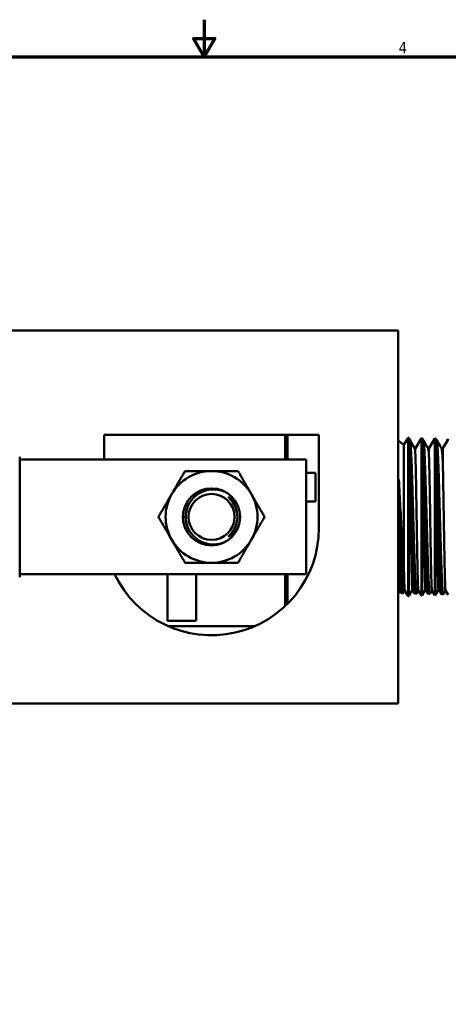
# Model space of a CAD drawing. Header units: inches. Extents: x 0.1 to 17, y 0.3 to 10.7.
# Tile 33 of 74: x 7.5 to 9.8, y 5.4 to 10.7. Entities that reach past the tile are written whole.
import ezdxf

# ---------------------------------------------------------------- set-up
doc = ezdxf.new("R2010")
doc.units = ezdxf.units.IN
doc.header["$LTSCALE"] = 0.5
doc.header["$MEASUREMENT"] = 0
doc.layers.add('Border (ANSI)', color=7, linetype='Continuous', lineweight=70)
doc.layers.add('Visible (ANSI)', color=7, linetype='Continuous', lineweight=50)
doc.styles.add('Note Text (ANSI)', font='tahoma.ttf')

# ---------------------------------------------------------------- blocks, each defined once
blk = doc.blocks.new('Borders Default Border')
at = {"layer": 'Border (ANSI)', "flags": 128}
for points in [[(17, 21.4), (17, 21), (16.885, 21.2), (17.115, 21.2), (17, 21)], [(0.5, 1), (0.5, 21), (33.5, 21), (33.5, 1), (0.5, 1)]]:
    blk.add_lwpolyline(points, dxfattribs=at)
at = {"layer": 'Border (ANSI)', "insert": (19.083, 21.04), "char_height": 0.12, "attachment_point": 7, "style": 'Note Text (ANSI)'}
blk.add_mtext('4', dxfattribs=at)

msp = doc.modelspace()

# ---------------------------------------------------------------- linework, layer by layer
at = {"layer": 'Visible (ANSI)'}
for p, q in [((9.5395, 9.0332), (4.8545, 9.0332)), ((9.5395, 9.0332), (9.5395, 8.9082)), ((9.5395, 7.1582), (9.5395, 8.9082)), ((7.9645, 8.3407), (7.9645, 8.4732)), ((7.9645, 8.4732), (9.1145, 8.4732)), ((8.9347, 8.4732), (8.9347, 8.3407)), ((8.947, 8.4732), (8.947, 8.3407)), ((9.1145, 8.4732), (9.1145, 7.9732)), ((9.5699, 8.4195), (9.5934, 8.4575)), ((9.5934, 8.4575), (9.5934, 7.6089)), ((9.5961, 8.4574), (9.5934, 8.4575)), ((9.5961, 8.4574), (9.5961, 7.6089)), ((9.6258, 8.402), (9.5961, 8.4574)), ((9.6301, 8.3991), (9.6648, 8.4552)), ((9.6648, 8.4552), (9.6648, 7.6111)), ((9.6675, 8.4551), (9.6648, 8.4552)), ((9.6675, 8.4551), (9.6675, 7.6112)), ((9.6731, 8.4448), (9.6675, 8.4551)), ((9.7036, 8.4003), (9.7362, 8.453)), ((9.7362, 8.453), (9.7362, 7.6133)), ((9.7389, 8.4529), (9.7362, 8.453)), ((9.7389, 8.4529), (9.7389, 7.6134)), ((9.7421, 8.447), (9.7389, 8.4529)), ((9.8065, 8.449), (9.8076, 8.4508)), ((9.5699, 8.4195), (9.5395, 8.4433)), ((9.5699, 8.4195), (9.5699, 7.7631)), ((9.604, 8.4368), (9.604, 8.236)), ((9.6218, 8.409), (9.6278, 8.3987)), ((9.6301, 8.3991), (9.6275, 8.3992)), ((9.6301, 8.3991), (9.6301, 8.3879)), ((9.6731, 8.4448), (9.6735, 8.4449)), ((9.6731, 8.4448), (9.6731, 8.3071)), ((9.7036, 8.4003), (9.6995, 8.4003)), ((9.7421, 8.447), (9.7449, 8.4471)), ((9.7421, 8.447), (9.7421, 8.3668)), ((9.7777, 8.4026), (9.7709, 8.4026)), ((9.7777, 8.4026), (9.8044, 8.4456)), ((9.8004, 8.4392), (9.8058, 8.4485)), ((9.8063, 8.449), (9.8065, 8.449)), ((9.8065, 8.4489), (9.8065, 8.449)), ((7.512, 8.3557), (7.512, 7.7107)), ((7.512, 8.3407), (7.5768, 8.3407)), ((7.6406, 8.3407), (7.5768, 8.3407)), ((7.6406, 8.3407), (8.1773, 8.3407)), ((8.1831, 8.3407), (8.1773, 8.3407)), ((8.1831, 8.3407), (8.9369, 8.3407)), ((9.0469, 8.3407), (8.9369, 8.3407)), ((9.0469, 8.3407), (9.0469, 7.7257)), ((9.0969, 8.2688), (9.0469, 8.2688)), ((9.0969, 8.2688), (9.0969, 8.115)), ((9.5427, 8.2334), (9.5427, 7.8867)), ((9.0969, 8.115), (9.0469, 8.115)), ((7.512, 7.7257), (7.5768, 7.7257)), ((7.6406, 7.7257), (7.5768, 7.7257)), ((7.6406, 7.7257), (8.1773, 7.7257)), ((8.1831, 7.7257), (8.1773, 7.7257)), ((8.1831, 7.7257), (8.9369, 7.7257)), ((8.3038, 7.4757), (8.3038, 7.7257)), ((8.4575, 7.4757), (8.4575, 7.7257)), ((8.9347, 7.7257), (8.9347, 7.5555)), ((9.0469, 7.7257), (8.9369, 7.7257)), ((8.947, 7.7257), (8.947, 7.5674)), ((9.5517, 7.6326), (9.5395, 7.6231)), ((9.5557, 7.6258), (9.5515, 7.633)), ((9.5563, 7.6251), (9.5664, 7.6248)), ((9.5748, 7.6389), (9.5669, 7.6253)), ((9.5746, 7.6391), (9.5934, 7.6089)), ((9.5961, 7.6089), (9.5934, 7.6089)), ((9.6151, 7.6443), (9.5961, 7.6089)), ((9.6272, 7.6235), (9.615, 7.6446)), ((9.6278, 7.6229), (9.6378, 7.6226)), ((9.6475, 7.639), (9.6383, 7.623)), ((9.6474, 7.6392), (9.6648, 7.6111)), ((9.6675, 7.6112), (9.6648, 7.6111)), ((9.6853, 7.6443), (9.6675, 7.6112)), ((9.6992, 7.6207), (9.7092, 7.6204)), ((9.7203, 7.639), (9.7098, 7.6208)), ((9.7201, 7.6392), (9.7362, 7.6133)), ((9.7389, 7.6134), (9.7362, 7.6133)), ((9.7555, 7.6442), (9.7389, 7.6134)), ((9.7706, 7.6184), (9.7807, 7.6181)), ((9.793, 7.6391), (9.7812, 7.6186)), ((9.7929, 7.6393), (9.8076, 7.6155)), ((8.3038, 7.4757), (8.4575, 7.4757)), ((8.7731, 7.4477), (8.306, 7.4477)), ((9.5395, 7.1582), (9.5395, 7.0332)), ((4.8545, 7.0332), (9.5395, 7.0332))]:
    msp.add_line(p, q, dxfattribs=at)
for radius in [0.1532, 0.1232]:
    msp.add_circle((8.5394, 8.0332), radius, dxfattribs=at)
for centre, radius, start, end in [((8.5394, 8.0332), 0.246, 90, 150), ((8.5394, 8.0332), 0.246, 30, 90), ((8.5394, 8.0332), 0.246, 150, 210), ((8.5394, 8.0332), 0.246, 330, 30), ((8.5395, 7.9732), 0.575, 205.4952, 0), ((8.5394, 8.0332), 0.246, 210, 270), ((8.5394, 8.0332), 0.246, 270, 330)]:
    msp.add_arc(centre, radius, start, end, dxfattribs=at)
for centre, major_axis, ratio, start_param, end_param in [((9.8059, 8.1298), (0.0004, 0.3192), 0.031231, 0.000477, 0.054108), ((8.539, 8.0332), (0, -0.1389), 0.994843, 4.412574, 5.012204)]:
    msp.add_ellipse(centre, major_axis=major_axis, ratio=ratio, start_param=start_param, end_param=end_param, dxfattribs=at)
for points, knots in [([(9.604, 8.4368), (9.608, 8.4314), (9.6119, 8.4254), (9.6179, 8.4157), (9.6198, 8.4124), (9.6218, 8.409)], [0.0001689, 0.0001689, 0.0001689, 0.0001689, 0.1032357, 0.1032357, 0.1522004, 0.1522004, 0.1522004, 0.1522004]), ([(9.6383, 7.623), (9.6383, 7.6229), (9.6382, 7.6229), (9.6379, 7.6224), (9.6376, 7.6225), (9.6367, 7.6241), (9.636, 7.627), (9.6349, 7.6357), (9.6343, 7.6414), (9.6333, 7.654), (9.6329, 7.6604), (9.6322, 7.6723), (9.6319, 7.6773), (9.631, 7.693), (9.6305, 7.7048), (9.6295, 7.7278), (9.629, 7.7386), (9.6283, 7.7585), (9.628, 7.7673), (9.627, 7.7934), (9.6264, 7.8113), (9.6252, 7.8478), (9.6247, 7.8662), (9.6237, 7.9002), (9.6233, 7.9156), (9.6225, 7.941), (9.6222, 7.9509), (9.6214, 7.9807), (9.6208, 8.0007), (9.6198, 8.0366), (9.6194, 8.0524), (9.6187, 8.0798), (9.6183, 8.0914), (9.6174, 8.1241), (9.6168, 8.1451), (9.6156, 8.1849), (9.6151, 8.2038), (9.6141, 8.2361), (9.6136, 8.2498), (9.6129, 8.2714), (9.6126, 8.2795), (9.6118, 8.3033), (9.6112, 8.3181), (9.6102, 8.3426), (9.6098, 8.3527), (9.609, 8.3696), (9.6087, 8.3765), (9.608, 8.3888), (9.6077, 8.3942), (9.6068, 8.4076), (9.6063, 8.4149), (9.6054, 8.4261), (9.6049, 8.4303), (9.6043, 8.4348), (9.6042, 8.4358), (9.604, 8.4368)], [-15.642776, -15.642776, -15.642776, -15.642776, -15.628151, -15.628151, -15.542739, -15.542739, -15.374331, -15.374331, -15.220027, -15.220027, -15.098337, -15.098337, -15.020984, -15.020984, -14.866881, -14.866881, -14.746447, -14.746447, -14.656769, -14.656769, -14.491748, -14.491748, -14.335998, -14.335998, -14.21325, -14.21325, -14.135637, -14.135637, -13.982025, -13.982025, -13.861517, -13.861517, -13.772262, -13.772262, -13.607357, -13.607357, -13.450854, -13.450854, -13.329209, -13.329209, -13.25171, -13.25171, -13.098052, -13.098052, -12.977533, -12.977533, -12.882214, -12.882214, -12.797294, -12.797294, -12.653562, -12.653562, -12.531495, -12.531495, -12.489145, -12.489145, -12.489145, -12.489145]), ([(9.6278, 8.3987), (9.6281, 8.3982), (9.6283, 8.3975), (9.6291, 8.3945), (9.6296, 8.3917), (9.6301, 8.3879)], [0.0351231, 0.0351231, 0.0351231, 0.0351231, 0.097922, 0.097922, 0.2146025, 0.2146025, 0.2146025, 0.2146025]), ([(9.7098, 7.6208), (9.7093, 7.6201), (9.7089, 7.6202), (9.7079, 7.6227), (9.7073, 7.6255), (9.7062, 7.6342), (9.7056, 7.6404), (9.7046, 7.6543), (9.7041, 7.6613), (9.7031, 7.6787), (9.7025, 7.6893), (9.7014, 7.7138), (9.7008, 7.728), (9.6998, 7.7553), (9.6993, 7.7679), (9.6983, 7.797), (9.6977, 7.8136), (9.6966, 7.8497), (9.696, 7.8693), (9.695, 7.9029), (9.6946, 7.9164), (9.6937, 7.9505), (9.6931, 7.9712), (9.6921, 8.0077), (9.6916, 8.0233), (9.6909, 8.0512), (9.6905, 8.0634), (9.6896, 8.097), (9.689, 8.1183), (9.6879, 8.1581), (9.6873, 8.1766), (9.6863, 8.2103), (9.6859, 8.2257), (9.6848, 8.2592), (9.6842, 8.277), (9.683, 8.3092), (9.6825, 8.3237), (9.6815, 8.3484), (9.681, 8.3588), (9.6803, 8.3743), (9.68, 8.3799), (9.6792, 8.3956), (9.6786, 8.4048), (9.6776, 8.4188), (9.6772, 8.424), (9.6764, 8.4318), (9.6761, 8.4346), (9.6752, 8.4412), (9.6746, 8.4437), (9.6738, 8.4448), (9.6736, 8.4449), (9.6735, 8.4449)], [-22.235826, -22.235826, -22.235826, -22.235826, -22.112905, -22.112905, -21.962191, -21.962191, -21.797289, -21.797289, -21.668106, -21.668106, -21.516934, -21.516934, -21.352051, -21.352051, -21.223851, -21.223851, -21.071891, -21.071891, -20.90688, -20.90688, -20.798454, -20.798454, -20.637749, -20.637749, -20.518199, -20.518199, -20.424934, -20.424934, -20.259608, -20.259608, -20.110258, -20.110258, -19.978934, -19.978934, -19.813786, -19.813786, -19.660831, -19.660831, -19.534062, -19.534062, -19.45674, -19.45674, -19.302003, -19.302003, -19.18172, -19.18172, -19.090393, -19.090393, -18.925362, -18.925362, -18.883497, -18.883497, -18.883497, -18.883497]), ([(9.6998, 8.3998), (9.7004, 8.3988), (9.701, 8.3962), (9.7023, 8.3874), (9.703, 8.3809), (9.7037, 8.3726)], [0.551737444, 0.551737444, 0.551737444, 0.551737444, 0.5546875, 0.5546875, 0.557964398, 0.557964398, 0.557964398, 0.557964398]), ([(9.7036, 8.4003), (9.7036, 8.4003), (9.7036, 8.3982), (9.7037, 8.3892), (9.7036, 8.382), (9.7037, 8.3726)], [0.383692, 0.383692, 0.383692, 0.383692, 0.5592191, 0.5592191, 0.7491183, 0.7491183, 0.7491183, 0.7491183]), ([(9.7812, 7.6186), (9.781, 7.6183), (9.7809, 7.6182), (9.7801, 7.618), (9.7796, 7.6194), (9.7784, 7.6255), (9.7778, 7.6304), (9.7768, 7.6419), (9.7763, 7.6479), (9.7753, 7.6629), (9.7747, 7.6724), (9.7736, 7.695), (9.773, 7.7083), (9.7719, 7.735), (9.7714, 7.7479), (9.7704, 7.7759), (9.7699, 7.791), (9.7688, 7.8249), (9.7682, 7.8439), (9.7671, 7.88), (9.7666, 7.8969), (9.7656, 7.9323), (9.7651, 7.9507), (9.764, 7.9908), (9.7634, 8.0123), (9.7624, 8.0461), (9.7621, 8.0583), (9.7613, 8.086), (9.7609, 8.1016), (9.7599, 8.137), (9.7593, 8.1568), (9.7585, 8.1854), (9.7583, 8.1946), (9.7575, 8.2198), (9.757, 8.2353), (9.756, 8.2667), (9.7555, 8.2824), (9.7543, 8.3138), (9.7538, 8.3294), (9.7527, 8.3552), (9.7522, 8.366), (9.7512, 8.3866), (9.7506, 8.3963), (9.7495, 8.4144), (9.7489, 8.4223), (9.7479, 8.4338), (9.7474, 8.4379), (9.7464, 8.4443), (9.7458, 8.4462), (9.7452, 8.447), (9.7451, 8.4471), (9.7449, 8.4471)], [-28.861638, -28.861638, -28.861638, -28.861638, -28.815778, -28.815778, -28.660393, -28.660393, -28.491743, -28.491743, -28.363907, -28.363907, -28.211557, -28.211557, -28.043329, -28.043329, -27.904751, -27.904751, -27.760848, -27.760848, -27.595881, -27.595881, -27.458497, -27.458497, -27.314089, -27.314089, -27.149115, -27.149115, -27.056078, -27.056078, -26.936376, -26.936376, -26.779486, -26.779486, -26.703396, -26.703396, -26.56883, -26.56883, -26.421783, -26.421783, -26.256802, -26.256802, -26.123007, -26.123007, -25.975371, -25.975371, -25.810292, -25.810292, -25.67693, -25.67693, -25.528966, -25.528966, -25.494042, -25.494042, -25.494042, -25.494042]), ([(9.7712, 8.402), (9.7721, 8.4005), (9.773, 8.3959), (9.7752, 8.3759), (9.7765, 8.3561), (9.7779, 8.3301)], [0.66766451, 0.66766451, 0.66766451, 0.66766451, 0.671875, 0.671875, 0.67843965, 0.67843965, 0.67843965, 0.67843965]), ([(9.7777, 8.4026), (9.7778, 8.4026), (9.7778, 8.3994), (9.7778, 8.3881), (9.7778, 8.3799), (9.7778, 8.3586), (9.7779, 8.3454), (9.7779, 8.3301)], [0.156464, 0.156464, 0.156464, 0.156464, 0.3796286, 0.3796286, 0.5986098, 0.5986098, 0.8198988, 0.8198988, 0.8198988, 0.8198988]), ([(9.6301, 8.3879), (9.6302, 8.3854), (9.6304, 8.3824), (9.631, 8.3714), (9.6314, 8.3616), (9.6326, 8.3264), (9.6333, 8.2951), (9.6349, 8.2204), (9.6356, 8.1773), (9.6372, 8.0848), (9.6379, 8.0359), (9.6391, 7.963), (9.6395, 7.9387), (9.6403, 7.8912), (9.6406, 7.8681), (9.6414, 7.8238), (9.6418, 7.8027), (9.6426, 7.7639), (9.643, 7.7461), (9.6438, 7.7138), (9.6442, 7.6993), (9.6453, 7.6629), (9.6461, 7.6475), (9.647, 7.6403), (9.6472, 7.6395), (9.6474, 7.6392)], [0.0918, 0.0918, 0.0918, 0.0918, 0.178389, 0.178389, 0.36292, 0.36292, 0.726103, 0.726103, 1.093992, 1.093992, 1.468477, 1.468477, 1.659194, 1.659194, 1.850368, 1.850368, 2.043976, 2.043976, 2.234668, 2.234668, 2.431126, 2.431126, 2.817971, 2.817971, 2.910329, 2.910329, 2.910329, 2.910329]), ([(9.7037, 8.3726), (9.7041, 8.3639), (9.7045, 8.353), (9.7056, 8.3145), (9.7064, 8.2814), (9.7079, 8.2037), (9.7087, 8.1595), (9.7102, 8.0654), (9.711, 8.0162), (9.7121, 7.9435), (9.7125, 7.9193), (9.7133, 7.8725), (9.7137, 7.8501), (9.7145, 7.8071), (9.7149, 7.7866), (9.7157, 7.7495), (9.716, 7.7327), (9.7168, 7.7024), (9.7172, 7.689), (9.7184, 7.656), (9.7191, 7.6432), (9.72, 7.6396), (9.7201, 7.6394), (9.7201, 7.6392)], [0, 0, 0, 0, 0.184962, 0.184962, 0.548382, 0.548382, 0.91742, 0.91742, 1.29348, 1.29348, 1.485185, 1.485185, 1.67583, 1.67583, 1.870484, 1.870484, 2.060824, 2.060824, 2.258309, 2.258309, 2.646087, 2.646087, 2.687057, 2.687057, 2.687057, 2.687057]), ([(9.7553, 7.6445), (9.7551, 7.6448), (9.7549, 7.6461), (9.7544, 7.6517), (9.754, 7.6578), (9.753, 7.6831), (9.7523, 7.7091), (9.7508, 7.7786), (9.7502, 7.8203), (9.7488, 7.9125), (9.7481, 7.9632), (9.7471, 8.0373), (9.7467, 8.0636), (9.7457, 8.1427), (9.745, 8.1942), (9.7439, 8.2652), (9.7436, 8.2879), (9.7429, 8.3302), (9.7425, 8.3496), (9.7421, 8.3668)], [2.132228, 2.132228, 2.132228, 2.132228, 2.265695, 2.265695, 2.492373, 2.492373, 2.939585, 2.939585, 3.421253, 3.421253, 3.980041, 3.980041, 4.284674, 4.284674, 4.903272, 4.903272, 5.222709, 5.222709, 5.546827, 5.546827, 5.546827, 5.546827]), ([(9.6852, 7.6445), (9.6846, 7.6454), (9.6841, 7.6525), (9.6829, 7.6795), (9.6822, 7.7046), (9.6812, 7.7538), (9.6808, 7.7723), (9.6801, 7.8127), (9.6798, 7.8344), (9.6791, 7.8806), (9.6787, 7.905), (9.678, 7.955), (9.6777, 7.9805), (9.677, 8.0327), (9.6766, 8.0594), (9.6757, 8.1262), (9.6752, 8.1657), (9.6744, 8.2219), (9.6741, 8.2402), (9.6736, 8.2749), (9.6733, 8.2912), (9.6731, 8.307)], [2.453013, 2.453013, 2.453013, 2.453013, 2.821083, 2.821083, 3.341286, 3.341286, 3.605887, 3.605887, 3.87066, 3.87066, 4.138989, 4.138989, 4.403272, 4.403272, 4.675324, 4.675324, 5.090153, 5.090153, 5.301453, 5.301453, 5.508366, 5.508366, 5.508366, 5.508366]), ([(9.7779, 8.3301), (9.7787, 8.3027), (9.7794, 8.2679), (9.781, 8.1875), (9.7817, 8.1422), (9.7829, 8.0709), (9.7833, 8.0464), (9.784, 7.9972), (9.7844, 7.9726), (9.7852, 7.924), (9.7856, 7.9), (9.7864, 7.8542), (9.7868, 7.8324), (9.7875, 7.7908), (9.7879, 7.7711), (9.7891, 7.7178), (9.7899, 7.6896), (9.7914, 7.6509), (9.7921, 7.6405), (9.7929, 7.6393)], [0, 0, 0, 0, 0.363882, 0.363882, 0.734198, 0.734198, 0.922733, 0.922733, 1.112055, 1.112055, 1.303447, 1.303447, 1.492314, 1.492314, 1.686551, 1.686551, 2.069396, 2.069396, 2.448127, 2.448127, 2.448127, 2.448127]), ([(9.5669, 7.6253), (9.5667, 7.625), (9.5666, 7.6248), (9.5659, 7.6248), (9.5655, 7.6257), (9.5648, 7.6288), (9.5645, 7.6304), (9.5636, 7.6362), (9.5631, 7.6415), (9.5621, 7.6534), (9.5616, 7.6595), (9.5609, 7.6715), (9.5606, 7.6769), (9.5596, 7.6939), (9.559, 7.7064), (9.5579, 7.7333), (9.5573, 7.7475), (9.5563, 7.7746), (9.5559, 7.7873), (9.5551, 7.8089), (9.5548, 7.8175), (9.554, 7.8435), (9.5534, 7.8614), (9.5524, 7.8946), (9.552, 7.9096), (9.5513, 7.9358), (9.5509, 7.9468), (9.55, 7.9792), (9.5494, 8.0007), (9.5482, 8.0425), (9.5477, 8.0628), (9.5467, 8.0987), (9.5462, 8.1145), (9.5455, 8.14), (9.5452, 8.1498), (9.5444, 8.1785), (9.5438, 8.1969), (9.5431, 8.2211), (9.5429, 8.2273), (9.5427, 8.2334)], [-9.091712, -9.091712, -9.091712, -9.091712, -9.042981, -9.042981, -8.919443, -8.919443, -8.841316, -8.841316, -8.689128, -8.689128, -8.56834, -8.56834, -8.481736, -8.481736, -8.316776, -8.316776, -8.16226, -8.16226, -8.039885, -8.039885, -7.961792, -7.961792, -7.809671, -7.809671, -7.688856, -7.688856, -7.602422, -7.602422, -7.437459, -7.437459, -7.283283, -7.283283, -7.161014, -7.161014, -7.08286, -7.08286, -6.930939, -6.930939, -6.877107, -6.877107, -6.877107, -6.877107]), ([(9.5427, 8.2334), (9.5456, 8.1829), (9.5483, 8.1327), (9.5535, 8.0325), (9.5563, 7.982), (9.5605, 7.9049), (9.5624, 7.8728), (9.5652, 7.8285), (9.5661, 7.8147), (9.568, 7.7879), (9.5689, 7.7751), (9.5699, 7.7631)], [0.000821, 0.000821, 0.000821, 0.000821, 0.434103, 0.434103, 0.966988, 0.966988, 1.379368, 1.379368, 1.578698, 1.578698, 1.78498, 1.78498, 1.78498, 1.78498]), ([(9.615, 7.6446), (9.6148, 7.6448), (9.6147, 7.6456), (9.6142, 7.6497), (9.6138, 7.6551), (9.6131, 7.6705), (9.6128, 7.6806), (9.6121, 7.7052), (9.6117, 7.7195), (9.611, 7.7525), (9.6107, 7.7711), (9.6096, 7.8315), (9.609, 7.8776), (9.6075, 7.9796), (9.6068, 8.0318), (9.6058, 8.1072), (9.6055, 8.134), (9.6048, 8.1863), (9.6044, 8.2116), (9.604, 8.236)], [2.433348, 2.433348, 2.433348, 2.433348, 2.534308, 2.534308, 2.757379, 2.757379, 2.983887, 2.983887, 3.20665, 3.20665, 3.43631, 3.43631, 3.88907, 3.88907, 4.377607, 4.377607, 4.654082, 4.654082, 4.929477, 4.929477, 4.929477, 4.929477]), ([(8.6247, 8.1605), (8.6163, 8.1654), (8.6073, 8.1696), (8.5789, 8.1795), (8.5584, 8.182), (8.5213, 8.1795), (8.5023, 8.1747), (8.4675, 8.158), (8.4519, 8.1461), (8.428, 8.1198), (8.4178, 8.1039), (8.4044, 8.0692), (8.4011, 8.0506), (8.4011, 8.0332), (8.4011, 8.0157), (8.4044, 7.9971), (8.4178, 7.9625), (8.428, 7.9465), (8.4519, 7.9202), (8.4675, 7.9083), (8.5023, 7.8916), (8.5213, 7.8868), (8.5584, 7.8843), (8.5789, 7.8868), (8.6073, 7.8967), (8.6163, 7.9009), (8.6247, 7.9058)], [1.510472, 1.510472, 1.510472, 1.510472, 1.581342, 1.581342, 1.727, 1.727, 1.865229, 1.865229, 2.003458, 2.003458, 2.136212, 2.136212, 2.268966, 2.268966, 2.268966, 2.40172, 2.40172, 2.534474, 2.534474, 2.672703, 2.672703, 2.810932, 2.810932, 2.95659, 2.95659, 3.02746, 3.02746, 3.02746, 3.02746]), ([(8.629, 8.1385), (8.6319, 8.1361), (8.6347, 8.1335), (8.6495, 8.1186), (8.6602, 8.103), (8.6742, 8.069), (8.6777, 8.0505), (8.6777, 8.0158), (8.6742, 7.9973), (8.6602, 7.9633), (8.6495, 7.9477), (8.6347, 7.9328), (8.6319, 7.9302), (8.629, 7.9278)], [-1.3592907, -1.3592907, -1.3592907, -1.3592907, -1.3309868, -1.3309868, -1.1988547, -1.1988547, -1.0667226, -1.0667226, -0.9345905, -0.9345905, -0.8024585, -0.8024585, -0.7741545, -0.7741545, -0.7741545, -0.7741545]), ([(8.629, 8.1385), (8.6331, 8.1365), (8.637, 8.1343), (8.6567, 8.1219), (8.6714, 8.1073), (8.6817, 8.0894), (8.682, 8.0889), (8.6824, 8.0883)], [1.5853186, 1.5853186, 1.5853186, 1.5853186, 1.6196571, 1.6196571, 1.7682704, 1.7682704, 1.7729706, 1.7729706, 1.7729706, 1.7729706]), ([(8.3894, 8.0014), (8.3876, 8.0122), (8.3867, 8.0229), (8.3867, 8.0332), (8.3867, 8.0434), (8.3876, 8.0541), (8.3894, 8.0649)], [-0.0783391, -0.0783391, -0.0783391, -0.0783391, 0, 0, 0, 0.0783391, 0.0783391, 0.0783391, 0.0783391]), ([(8.6824, 7.978), (8.682, 7.9774), (8.6817, 7.9769), (8.6714, 7.959), (8.6567, 7.9445), (8.637, 7.932), (8.6331, 7.9298), (8.629, 7.9278)], [0.143913, 0.143913, 0.143913, 0.143913, 0.1486133, 0.1486133, 0.2972265, 0.2972265, 0.331565, 0.331565, 0.331565, 0.331565]), ([(9.5515, 7.633), (9.5512, 7.6335), (9.5509, 7.6351), (9.5501, 7.6418), (9.5496, 7.6482), (9.5486, 7.6662), (9.5481, 7.6778), (9.5468, 7.7142), (9.546, 7.7424), (9.5447, 7.792), (9.5443, 7.8099), (9.5435, 7.8468), (9.5431, 7.8657), (9.5427, 7.8866)], [2.393697, 2.393697, 2.393697, 2.393697, 2.520971, 2.520971, 2.717333, 2.717333, 2.922556, 2.922556, 3.252039, 3.252039, 3.420896, 3.420896, 3.582435, 3.582435, 3.582435, 3.582435]), ([(9.5699, 7.7631), (9.57, 7.7561), (9.5702, 7.7493), (9.5707, 7.7254), (9.5711, 7.71), (9.5719, 7.6837), (9.5723, 7.6727), (9.573, 7.6549), (9.5734, 7.6483), (9.5741, 7.6412), (9.5744, 7.6396), (9.5747, 7.6391)], [2.3360713, 2.3360713, 2.3360713, 2.3360713, 2.4102265, 2.4102265, 2.6062636, 2.6062636, 2.7978876, 2.7978876, 2.9967727, 2.9967727, 3.1349712, 3.1349712, 3.1349712, 3.1349712])]:
    msp.add_open_spline(points, degree=3, knots=knots, dxfattribs=at)
for points in [[(9.6741, 8.4444), (9.6826, 8.4295), (9.6912, 8.4147), (9.6998, 8.3998)], [(9.7455, 8.4466), (9.7541, 8.4318), (9.7627, 8.4169), (9.7712, 8.402)], [(9.8065, 8.4489), (9.8058, 8.4478), (9.8051, 8.4467), (9.8044, 8.4456)], [(9.8065, 8.4489), (9.8064, 8.4489), (9.8064, 8.449), (9.8063, 8.449)], [(9.7422, 8.3656), (9.7421, 8.366), (9.7421, 8.3664), (9.7421, 8.3668)], [(9.747, 8.235), (9.7454, 8.286), (9.7438, 8.3308), (9.7422, 8.3656)], [(9.6748, 8.2577), (9.6742, 8.2749), (9.6736, 8.2913), (9.6731, 8.3066)], [(9.6796, 8.0961), (9.678, 8.1535), (9.6764, 8.209), (9.6748, 8.2577)], [(9.6074, 8.1229), (9.6063, 8.1624), (9.6052, 8.2004), (9.604, 8.2356)], [(9.7518, 8.0687), (9.7502, 8.1269), (9.7486, 8.184), (9.747, 8.235)], [(9.6122, 7.9507), (9.6106, 8.0074), (9.609, 8.0665), (9.6074, 8.1229)], [(9.6844, 7.9233), (9.6828, 7.9793), (9.6812, 8.0387), (9.6796, 8.0961)], [(9.7566, 7.896), (9.755, 7.9512), (9.7534, 8.0105), (9.7518, 8.0687)], [(9.617, 7.793), (9.6154, 7.8399), (9.6138, 7.8941), (9.6122, 7.9507)], [(9.6892, 7.7697), (9.6876, 7.8145), (9.686, 7.8672), (9.6844, 7.9233)], [(9.5448, 7.8172), (9.5441, 7.8392), (9.5434, 7.8625), (9.5427, 7.8867)], [(9.7614, 7.7474), (9.7598, 7.7898), (9.7582, 7.8408), (9.7566, 7.896)], [(9.5496, 7.6941), (9.548, 7.7261), (9.5464, 7.7683), (9.5448, 7.8172)], [(9.6218, 7.6776), (9.6202, 7.7065), (9.6186, 7.7461), (9.617, 7.793)], [(9.694, 7.6626), (9.6924, 7.6882), (9.6908, 7.725), (9.6892, 7.7697)], [(9.7662, 7.6492), (9.7646, 7.6713), (9.763, 7.705), (9.7614, 7.7474)], [(9.5545, 7.6308), (9.5529, 7.6403), (9.5513, 7.662), (9.5496, 7.6941)], [(9.6267, 7.6249), (9.6251, 7.6306), (9.6234, 7.6487), (9.6218, 7.6776)], [(9.6989, 7.6209), (9.6972, 7.6227), (9.6956, 7.637), (9.694, 7.6626)], [(9.5563, 7.6251), (9.5557, 7.6252), (9.5551, 7.627), (9.5545, 7.6308)], [(9.6278, 7.6229), (9.6274, 7.6229), (9.627, 7.6236), (9.6267, 7.6249)], [(9.6987, 7.6211), (9.6942, 7.6289), (9.6897, 7.6367), (9.6852, 7.6445)], [(9.6992, 7.6207), (9.6991, 7.6207), (9.699, 7.6207), (9.6989, 7.6209)], [(9.77, 7.6191), (9.7651, 7.6275), (9.7602, 7.636), (9.7553, 7.6445)], [(9.7706, 7.6184), (9.7692, 7.6185), (9.7677, 7.629), (9.7662, 7.6492)]]:
    msp.add_open_spline(points, degree=3, dxfattribs=at)
for points, weights in [([(8.3263, 8.1562), (8.3593, 8.2132), (8.3974, 8.2792)], [1.87889902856, 1.87889902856, 1.74400014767]), ([(8.3974, 8.2792), (8.4735, 8.2792), (8.5394, 8.2792)], [1.74400014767, 1.87889902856, 1.87889902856]), ([(8.5394, 8.2792), (8.6053, 8.2792), (8.6814, 8.2792)], [1.87889902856, 1.87889902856, 1.74400014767]), ([(8.6814, 8.2792), (8.7195, 8.2132), (8.7524, 8.1562)], [1.74400014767, 1.87889902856, 1.87889902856]), ([(8.2553, 8.0332), (8.2934, 8.0991), (8.3263, 8.1562)], [1.74400014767, 1.87889902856, 1.87889902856]), ([(8.7524, 8.1562), (8.7854, 8.0991), (8.8234, 8.0332)], [1.87889902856, 1.87889902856, 1.74400014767]), ([(8.3263, 7.9102), (8.2934, 7.9672), (8.2553, 8.0332)], [1.87889902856, 1.87889902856, 1.74400014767]), ([(8.8234, 8.0332), (8.7854, 7.9672), (8.7524, 7.9102)], [1.74400014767, 1.87889902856, 1.87889902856]), ([(8.3974, 7.7872), (8.3593, 7.8531), (8.3263, 7.9102)], [1.74400014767, 1.87889902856, 1.87889902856]), ([(8.7524, 7.9102), (8.7195, 7.8531), (8.6814, 7.7872)], [1.87889902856, 1.87889902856, 1.74400014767]), ([(8.3974, 7.7872), (8.4735, 7.7872), (8.5394, 7.7872)], [1.74400014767, 1.87889902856, 1.87889902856]), ([(8.5394, 7.7872), (8.6053, 7.7872), (8.6814, 7.7872)], [1.87889902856, 1.87889902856, 1.74400014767])]:
    msp.add_rational_spline(points, weights, degree=2, dxfattribs=at)

# ---------------------------------------------------------------- block references
at = {"xscale": 0.5, "yscale": 0.5, "zscale": 0.5}
msp.add_blockref('Borders Default Border', (0, 0), dxfattribs=at)

doc.saveas('drawing.dxf')
